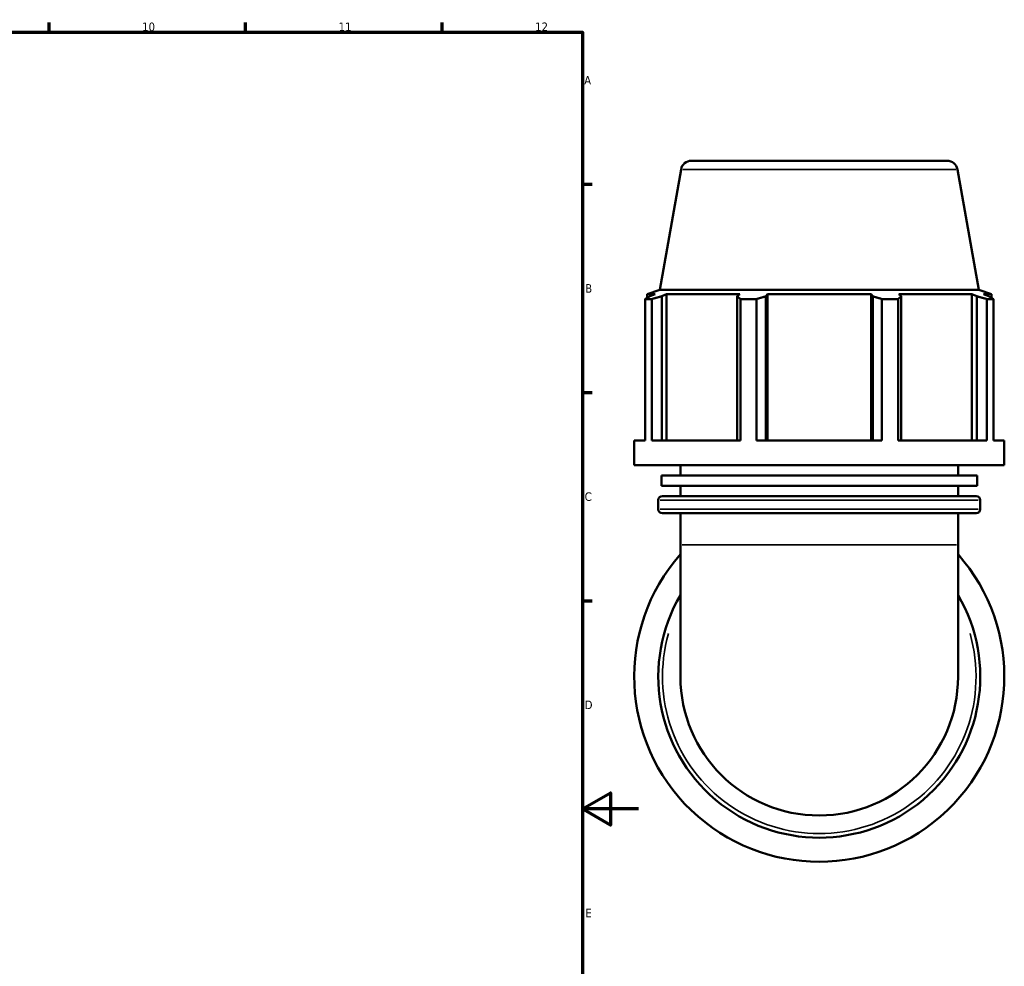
# Model space of a CAD drawing. Header units: millimetres. Extents: x 0 to 1133, y -547 to 1029.
# Tile 6 of 7: x 620 to 971, y 241 to 578. Entities that reach past the tile are written whole.
import ezdxf

# ---------------------------------------------------------------- set-up
doc = ezdxf.new("R2010")
doc.units = ezdxf.units.MM
for name, color, linetype, lineweight in [('Border (ANSI)', 7, 'Continuous', 70), ('Visible (ANSI)', 7, 'Continuous', 50), ('Visible Narrow (ANSI)', 7, 'Continuous', 35)]:
    doc.layers.add(name, color=color, linetype=linetype, lineweight=lineweight)
doc.styles.add('Note Text (ANSI)', font='tahoma.ttf')

# ---------------------------------------------------------------- blocks, each defined once
blk = doc.blocks.new('Borders Default Border')
at = {"layer": 'Border (ANSI)'}
for p, q in [((630.75, 574), (630.75, 577.45)), ((700.83, 574), (700.83, 577.45)), ((770.92, 574), (770.92, 577.45)), ((821, 519.75), (824.45, 519.75)), ((821, 445.5), (824.45, 445.5)), ((821, 371.25), (824.45, 371.25))]:
    blk.add_line(p, q, dxfattribs=at)
at = {"layer": 'Border (ANSI)', "flags": 128}
for points in [[(20, 20), (20, 574), (821, 574), (821, 20), (20, 20)], [(841, 297), (821, 297), (831, 302.77), (831, 291.23), (821, 297)]]:
    blk.add_lwpolyline(points, dxfattribs=at)
at = {"layer": 'Border (ANSI)', "attachment_point": 7, "style": 'Note Text (ANSI)'}
for s, insert, char_height in [('10', (663.96, 574.34), 3.048), ('11', (734.04, 574.4), 3.048), ('12', (804.13, 574.4), 3.048), ('A', (821.63, 555.35), 3.05), ('B', (821.99, 481.1), 3.05), ('C', (821.8, 406.8), 3.05), ('D', (821.81, 332.6), 3.05), ('E', (822.05, 258.35), 3.05)]:
    blk.add_mtext(s, dxfattribs=dict(at, insert=insert, char_height=char_height))

msp = doc.modelspace()

# ---------------------------------------------------------------- linework, layer by layer
at = {"layer": 'Visible (ANSI)'}
for p, q in [((859.86, 528.177), (951.067, 528.177)), ((856.167, 525.079), (848.603, 482.177)), ((954.76, 525.079), (962.325, 482.177)), ((848.603, 482.177), (844.084, 480.533)), ((962.325, 482.177), (848.603, 482.177)), ((962.325, 482.177), (966.844, 480.533)), ((845.749, 478.851), (843.362, 478.851)), ((843.362, 428.417), (843.362, 478.851)), ((846.925, 480.533), (844.084, 480.533)), ((844.084, 479.27), (844.084, 480.533)), ((846.925, 480.533), (845.036, 479.812)), ((845.749, 478.851), (845.749, 428.417)), ((849.263, 479.812), (851.019, 480.533)), ((849.263, 428.417), (849.263, 479.812)), ((851.019, 428.417), (851.019, 480.533)), ((877.122, 480.533), (851.019, 480.533)), ((877.122, 480.533), (876.207, 479.812)), ((876.207, 479.812), (876.207, 428.417)), ((883.116, 478.851), (877.354, 478.851)), ((877.354, 428.417), (877.354, 478.851)), ((883.116, 478.851), (883.116, 428.417)), ((886.411, 479.812), (887.006, 480.533)), ((886.411, 428.417), (886.411, 479.812)), ((887.006, 428.417), (887.006, 480.533)), ((923.921, 480.533), (887.006, 480.533)), ((923.921, 428.417), (923.921, 480.533)), ((923.921, 480.533), (924.516, 479.812)), ((924.516, 479.812), (924.516, 428.417)), ((933.574, 478.851), (927.812, 478.851)), ((927.812, 428.417), (927.812, 478.851)), ((933.574, 478.851), (933.574, 428.417)), ((934.72, 479.812), (933.806, 480.533)), ((959.908, 480.533), (933.806, 480.533)), ((934.72, 428.417), (934.72, 479.812)), ((959.908, 428.417), (959.908, 480.533)), ((959.908, 480.533), (961.665, 479.812)), ((961.665, 479.812), (961.665, 428.417)), ((965.891, 479.812), (964.003, 480.533)), ((966.844, 480.533), (964.003, 480.533)), ((967.565, 478.851), (965.178, 478.851)), ((965.178, 428.417), (965.178, 478.851)), ((966.844, 479.27), (966.844, 480.533)), ((967.565, 478.851), (967.565, 428.417)), ((843.362, 428.417), (839.464, 428.417)), ((839.464, 419.617), (839.464, 428.417)), ((877.354, 428.417), (845.749, 428.417)), ((927.812, 428.417), (883.116, 428.417)), ((965.178, 428.417), (933.574, 428.417)), ((971.464, 428.417), (967.565, 428.417)), ((971.464, 419.617), (971.464, 428.417)), ((971.464, 419.617), (839.464, 419.617)), ((855.964, 415.937), (855.964, 419.617)), ((954.964, 415.937), (954.964, 419.617)), ((961.735, 415.937), (849.192, 415.937)), ((849.192, 412.257), (849.192, 415.937)), ((961.735, 412.257), (961.735, 415.937)), ((961.735, 412.257), (849.192, 412.257)), ((855.964, 408.577), (855.964, 412.257)), ((954.964, 408.577), (954.964, 412.257)), ((849.544, 408.577), (961.384, 408.577)), ((848.044, 403.944), (848.044, 407.077)), ((962.884, 403.944), (962.884, 407.077)), ((961.384, 402.444), (849.544, 402.444)), ((855.964, 391.177), (855.964, 402.444)), ((954.964, 391.177), (954.964, 402.444)), ((855.964, 391.177), (855.964, 344.177)), ((954.964, 344.177), (954.964, 391.177))]:
    msp.add_line(p, q, dxfattribs=at)
for centre, radius, start, end in [((859.86, 524.427), 3.75, 90, 170), ((951.067, 524.427), 3.75, 10, 90), ((849.544, 407.077), 1.5, 90, 180), ((961.384, 407.077), 1.5, 0, 90), ((849.544, 403.944), 1.5, 180, 270), ((961.384, 403.944), 1.5, 270, 0), ((905.464, 344.177), 66, 138.59038, 41.40962), ((905.464, 344.177), 57.42, 149.54969, 30.45031), ((905.464, 344.177), 49.5, 180, 0)]:
    msp.add_arc(centre, radius, start, end, dxfattribs=at)
for points, weights in [([(843.362, 478.851), (844.216, 479.351), (845.036, 479.812)], [1, 1.00159023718, 1.00236407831]), ([(849.263, 479.812), (847.542, 479.351), (845.749, 478.851)], [1.00236407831, 1.00159023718, 1]), ([(877.354, 478.851), (876.769, 479.351), (876.207, 479.812)], [1, 1.00159023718, 1.00236407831]), ([(886.411, 479.812), (884.797, 479.351), (883.116, 478.851)], [1.00236407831, 1.00159023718, 1]), ([(927.812, 478.851), (926.13, 479.351), (924.516, 479.812)], [1, 1.00159023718, 1.00236407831]), ([(934.72, 479.812), (934.159, 479.351), (933.574, 478.851)], [1.00236407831, 1.00159023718, 1]), ([(965.178, 478.851), (963.386, 479.351), (961.665, 479.812)], [1, 1.00159023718, 1.00236407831]), ([(965.891, 479.812), (966.711, 479.351), (967.565, 478.851)], [1.00236407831, 1.00159023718, 1])]:
    msp.add_rational_spline(points, weights, degree=2, dxfattribs=at)
at = {"layer": 'Visible Narrow (ANSI)'}
for p, q in [((954.153, 525.079), (856.774, 525.079)), ((962.177, 407.077), (848.751, 407.077)), ((848.751, 403.944), (962.177, 403.944)), ((954.354, 391.177), (856.573, 391.177))]:
    msp.add_line(p, q, dxfattribs=at)
msp.add_arc((905.464, 344.177), 55.92, 164.04777, 15.95223, dxfattribs=at)

# ---------------------------------------------------------------- block references
msp.add_blockref('Borders Default Border', (0, 0))

doc.saveas('drawing.dxf')
